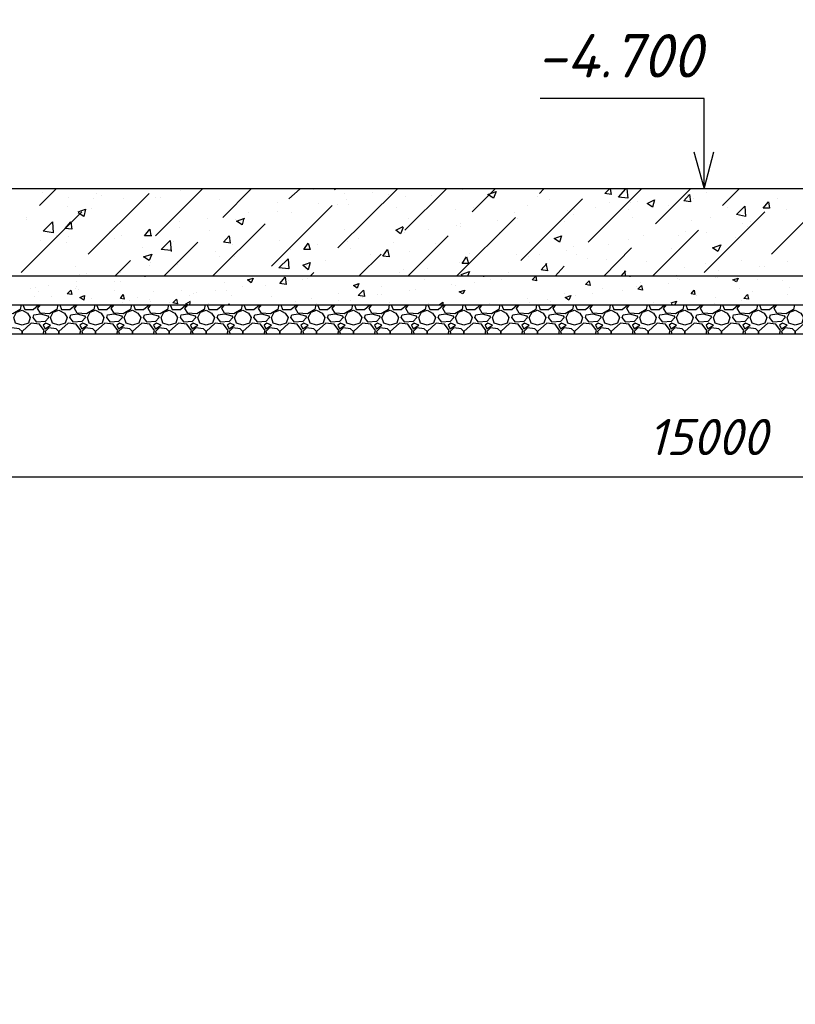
# Model space of a CAD drawing. Extents: x -119078 to 1619993, y 264752 to 340742.
# Tile 77 of 220: x 465117 to 470467, y 308421 to 315215. Entities that reach past the tile are written whole.
import ezdxf

# ---------------------------------------------------------------- set-up
doc = ezdxf.new("R2010")
doc.units = 0
doc.header["$MEASUREMENT"] = 0
doc.linetypes.add('CONTI', pattern=[0])
doc.layers.get('0').update_dxf_attribs({"color": 250, "linetype": 'CONTI'})
doc.layers.add('PDF _Геометрия', color=250, linetype='Continuous')
doc.layers.add('PDF _Текст', color=7, linetype='Continuous')
doc.styles.add('ICOCPEUR', font='isocpeui.ttf')
doc.styles.add('PDF ISOCPEUR Italic', font='isocpeui.ttf')

msp = doc.modelspace()

# ---------------------------------------------------------------- linework, layer by layer
at = {"layer": 'PDF _Геометрия', "color": 7, "lineweight": -3}
msp.add_line((478848.863, 314047.589), (460852.494, 314047.589), dxfattribs=at)
for points in [[(469837.978, 314053.939), (469837.978, 314301.595), (469837.978, 314669.905), (468707.649, 314669.905)], [(469901.48, 314301.595), (469837.978, 314053.939), (469768.127, 314301.595)]]:
    msp.add_lwpolyline(points, dxfattribs=at)
at = {"layer": 'PDF _Геометрия', "color": 8, "lineweight": -3, "true_color": 0x767676}
for points in [[(465253.159, 313933.286), (465367.462, 314047.589)], [(466053.28, 313723.73), (466377.138, 314047.589)], [(466224.734, 314034.888), (466224.734, 314034.888)], [(466516.842, 313850.734), (466713.697, 314047.589)], [(466974.054, 313977.737), (467050.256, 314047.589)], [(467145.508, 314041.239), (467145.508, 314041.239)], [(467285.212, 314047.589), (467291.562, 314041.239), (467291.562, 314047.589)], [(467310.613, 313641.178), (467723.373, 314047.589)], [(467774.175, 313761.831), (468059.932, 314047.589)], [(468167.885, 314041.239), (468167.885, 314041.239)], [(468237.737, 313888.835), (468396.491, 314047.589)], [(468701.299, 314015.838), (468733.05, 314047.589)], [(469037.858, 313679.279), (469406.167, 314047.589)], [(469190.262, 314047.589), (469196.612, 314009.488), (469152.161, 314015.838), (469183.911, 314047.589)], [(469304.565, 314047.589), (469310.915, 313984.087), (469247.413, 313990.437), (469298.214, 314047.589)], [(469501.42, 313806.282), (469742.726, 314047.589)], [(469964.982, 313933.286), (470079.285, 314047.589)], [(465272.209, 314022.188), (465272.209, 314022.188)], [(465456.364, 313990.437), (465456.364, 313990.437)], [(465589.718, 313596.727), (466008.829, 314015.838)], [(465627.819, 313977.737), (465627.819, 313977.737)], [(465646.869, 314015.838), (465646.869, 314015.838)], [(465678.62, 314003.138), (465678.62, 314003.138)], [(465831.024, 313977.737), (465831.024, 313977.737)], [(466053.28, 313990.437), (466053.28, 313990.437)], [(466085.031, 313990.437), (466085.031, 313990.437)], [(466491.441, 313971.387), (466491.441, 313971.387)], [(467355.064, 314015.838), (467355.064, 314015.838)], [(467367.764, 313971.387), (467367.764, 313971.387)], [(467551.919, 314022.188), (467551.919, 314022.188)], [(467659.872, 314009.488), (467659.872, 314009.488)], [(467780.525, 313996.787), (467780.525, 313996.787)], [(467958.33, 314003.138), (467958.33, 314003.138)], [(468364.74, 313990.437), (468364.74, 313990.437)], [(468574.296, 313552.276), (468999.757, 313977.737)], [(468688.599, 313996.787), (468688.599, 313996.787)], [(468771.151, 313971.387), (468771.151, 313971.387)], [(469380.767, 313958.686), (469380.767, 313958.686)], [(469723.676, 314009.488), (469723.676, 314009.488)], [(469761.777, 313977.737), (469761.777, 313977.737)], [(469857.029, 314022.188), (469857.029, 314022.188)], [(470301.541, 313596.727), (470720.652, 314015.838)], [(470345.992, 313977.737), (470345.992, 313977.737)], [(465443.664, 313926.936), (465443.664, 313926.936)], [(465519.866, 313888.835), (465570.667, 313907.885), (465557.967, 313857.084), (465519.866, 313882.484)], [(465608.768, 313914.235), (465608.768, 313914.235)], [(466853.401, 313514.175), (467272.512, 313933.286)], [(466897.852, 313952.336), (466897.852, 313952.336)], [(467177.259, 313945.986), (467177.259, 313945.986)], [(467310.613, 313939.636), (467310.613, 313939.636)], [(467386.815, 313939.636), (467386.815, 313939.636)], [(467717.023, 313920.585), (467717.023, 313920.585)], [(468123.434, 313901.535), (468123.434, 313901.535)], [(468244.087, 313920.585), (468244.087, 313920.585)], [(468618.747, 313933.286), (468618.747, 313933.286)], [(468898.154, 313895.185), (468898.154, 313895.185)], [(468942.605, 313901.535), (468942.605, 313901.535)], [(469088.659, 313920.585), (469088.659, 313920.585)], [(469183.911, 313952.336), (469183.911, 313952.336)], [(469317.265, 313901.535), (469317.265, 313901.535)], [(469329.965, 313952.336), (469329.965, 313952.336)], [(469590.322, 313933.286), (469590.322, 313933.286)], [(469996.733, 313920.585), (469996.733, 313920.585)], [(470403.143, 313901.535), (470403.143, 313901.535)], [(465126.156, 313469.724), (465545.267, 313888.835)], [(465164.257, 313850.734), (465164.257, 313850.734)], [(465164.257, 313838.033), (465164.257, 313838.033)], [(466408.889, 313844.383), (466408.889, 313844.383)], [(466605.744, 313838.033), (466605.744, 313838.033)], [(466662.896, 313844.383), (466650.195, 313799.932), (466612.094, 313825.333), (466669.246, 313844.383)], [(466694.647, 313882.484), (466694.647, 313882.484)], [(466891.502, 313888.835), (466891.502, 313888.835)], [(466993.104, 313882.484), (466993.104, 313882.484)], [(467799.575, 313844.383), (467799.575, 313844.383)], [(468129.784, 313444.323), (468536.195, 313850.734)], [(468415.541, 313831.683), (468415.541, 313831.683)], [(468529.844, 313882.484), (468529.844, 313882.484)], [(468548.895, 313844.383), (468548.895, 313844.383)], [(468872.753, 313825.333), (468872.753, 313825.333)], [(468936.255, 313869.784), (468936.255, 313869.784)], [(469342.666, 313850.734), (469342.666, 313850.734)], [(469749.076, 313831.683), (469749.076, 313831.683)], [(469837.978, 313469.724), (470257.089, 313888.835)], [(469882.43, 313850.734), (469882.43, 313850.734)], [(465735.772, 313755.481), (465735.772, 313755.481)], [(466027.879, 313723.73), (465977.078, 313723.73), (466015.179, 313768.181), (466021.529, 313723.73)], [(466218.384, 313818.983), (466218.384, 313818.983)], [(466218.384, 313780.882), (466218.384, 313780.882)], [(466427.94, 313761.831), (466427.94, 313761.831)], [(466446.99, 313444.323), (466808.95, 313806.282)], [(467355.064, 313768.181), (467355.064, 313768.181)], [(467761.474, 313780.882), (467742.424, 313736.431), (467710.673, 313761.831), (467761.474, 313787.232)], [(467939.279, 313768.181), (467939.279, 313768.181)], [(468129.784, 313793.582), (468129.784, 313793.582)], [(468155.185, 313806.282), (468155.185, 313806.282)], [(468155.185, 313787.232), (468155.185, 313787.232)], [(469482.369, 313444.323), (469799.878, 313761.831)], [(469710.975, 313755.481), (469710.975, 313755.481)], [(470104.685, 313806.282), (470104.685, 313806.282)], [(470136.436, 313787.232), (470136.436, 313787.232)], [(470155.487, 313818.983), (470155.487, 313818.983)], [(465259.509, 313691.979), (465259.509, 313691.979)], [(465367.462, 313723.73), (465367.462, 313723.73)], [(465450.014, 313717.38), (465450.014, 313717.38)], [(465773.873, 313704.68), (465773.873, 313704.68)], [(465818.324, 313723.73), (465818.324, 313723.73)], [(466161.233, 313622.128), (466091.381, 313628.478), (466154.882, 313691.979), (466161.233, 313615.777)], [(466573.993, 313672.929), (466523.192, 313679.279), (466561.293, 313723.73), (466567.643, 313672.929)], [(466910.552, 313691.979), (466910.552, 313691.979)], [(467456.666, 313704.68), (467456.666, 313704.68)], [(467767.825, 313742.781), (467767.825, 313742.781)], [(467793.225, 313444.323), (468072.632, 313723.73)], [(468428.242, 313749.131), (468428.242, 313749.131)], [(469317.265, 313698.33), (469317.265, 313698.33)], [(469418.868, 313723.73), (469418.868, 313723.73)], [(469660.174, 313723.73), (469660.174, 313723.73)], [(469850.679, 313749.131), (469850.679, 313749.131)], [(470053.884, 313711.03), (470053.884, 313711.03)], [(465437.314, 313679.279), (465437.314, 313679.279)], [(465964.378, 313641.178), (465964.378, 313641.178)], [(466110.431, 313444.323), (466345.387, 313679.279)], [(466180.283, 313685.629), (466180.283, 313685.629)], [(466586.694, 313666.579), (466586.694, 313666.579)], [(466980.404, 313641.178), (466980.404, 313641.178)], [(466986.754, 313628.478), (466986.754, 313628.478)], [(466993.104, 313653.878), (466993.104, 313653.878)], [(467170.909, 313666.579), (467170.909, 313666.579)], [(467380.464, 313685.629), (467380.464, 313685.629)], [(467399.515, 313634.828), (467399.515, 313634.828)], [(467691.623, 313679.279), (467691.623, 313679.279)], [(467983.73, 313672.929), (467983.73, 313672.929)], [(468891.804, 313622.128), (468891.804, 313622.128)], [(468936.255, 313647.528), (468936.255, 313647.528)], [(469145.81, 313444.323), (469336.315, 313641.178)], [(469177.561, 313660.229), (469177.561, 313660.229)], [(469609.373, 313634.828), (469609.373, 313634.828)], [(465773.873, 313444.323), (465881.825, 313552.276)], [(466466.041, 313615.777), (466466.041, 313615.777)], [(466497.791, 313577.676), (466497.791, 313577.676)], [(466599.394, 313584.027), (466599.394, 313584.027)], [(467228.06, 313552.276), (467228.06, 313552.276)], [(467456.666, 313444.323), (467609.07, 313596.727)], [(467539.219, 313596.727), (467539.219, 313596.727)], [(467805.926, 313615.777), (467805.926, 313615.777)], [(468218.686, 313603.077), (468218.686, 313603.077)], [(468542.545, 313596.727), (468542.545, 313596.727)], [(468625.097, 313584.027), (468625.097, 313584.027)], [(468701.299, 313596.727), (468701.299, 313596.727)], [(468955.305, 313596.727), (468955.305, 313596.727)], [(469031.507, 313564.976), (469031.507, 313564.976)], [(469164.861, 313558.626), (469164.861, 313558.626)], [(470098.335, 313552.276), (470098.335, 313552.276)], [(465500.815, 313514.175), (465500.815, 313514.175)], [(466015.179, 313520.525), (466015.179, 313520.525)], [(466021.529, 313539.575), (466021.529, 313539.575)], [(466205.684, 313545.926), (466205.684, 313545.926)], [(466205.684, 313526.875), (466205.684, 313526.875)], [(467094.707, 313520.525), (467094.707, 313520.525)], [(467761.474, 313488.774), (467761.474, 313488.774)], [(467926.579, 313495.124), (467926.579, 313495.124)], [(468148.834, 313539.575), (468148.834, 313539.575)], [(468218.686, 313533.225), (468218.686, 313533.225)], [(468745.75, 313533.225), (468758.45, 313482.424), (468713.999, 313488.774), (468752.1, 313533.225)], [(468720.349, 313482.424), (468720.349, 313482.424)], [(468809.252, 313444.323), (468872.753, 313514.175)], [(469266.464, 313444.323), (469298.214, 313482.424)], [(469298.214, 313444.323), (469291.864, 313482.424)], [(469437.918, 313545.926), (469437.918, 313545.926)], [(469704.625, 313501.474), (469704.625, 313501.474)], [(469844.329, 313533.225), (469844.329, 313533.225)], [(469939.581, 313482.424), (469939.581, 313482.424)], [(470218.988, 313514.175), (470218.988, 313514.175)], [(470250.739, 313514.175), (470250.739, 313514.175)], [(470415.844, 313545.926), (470415.844, 313545.926)], [(465532.566, 313457.023), (465532.566, 313457.023)], [(465577.017, 313463.373), (465577.017, 313463.373)], [(465811.974, 313469.724), (465811.974, 313469.724)], [(465831.024, 313444.323), (465831.024, 313444.323)], [(465977.078, 313444.323), (465983.428, 313444.323)], [(465983.428, 313444.323), (465983.428, 313444.323)], [(466027.879, 313444.323), (466027.879, 313444.323)], [(467069.306, 313418.922), (467069.306, 313418.922)], [(467101.057, 313431.623), (467101.057, 313431.623)], [(467120.108, 313444.323), (467145.508, 313469.724)], [(467736.074, 313469.724), (467736.074, 313469.724)], [(467907.528, 313425.272), (467907.528, 313425.272)], [(468174.235, 313444.323), (468161.535, 313457.023), (468218.686, 313476.074), (468205.986, 313444.323)], [(468313.939, 313444.323), (468320.289, 313444.323)], [(468320.289, 313444.323), (468320.289, 313444.323)], [(468364.74, 313425.272), (468364.74, 313425.272)], [(468440.942, 313425.272), (468440.942, 313425.272)], [(468491.743, 313469.724), (468491.743, 313469.724)], [(469323.615, 313444.323), (469329.965, 313444.323)], [(469329.965, 313444.323), (469329.965, 313444.323)], [(469647.474, 313450.673), (469647.474, 313450.673)], [(469653.824, 313431.623), (469653.824, 313431.623)], [(469666.524, 313444.323), (469666.524, 313444.323)], [(469666.524, 313425.272), (469666.524, 313425.272)], [(469914.18, 313437.973), (469914.18, 313437.973)], [(469933.231, 313437.973), (469933.231, 313437.973)], [(470206.288, 313425.272), (470206.288, 313425.272)], [(465189.657, 313361.771), (465189.657, 313361.771)], [(465227.758, 313368.121), (465227.758, 313368.121)], [(465316.661, 313380.821), (465316.661, 313380.821)], [(465500.815, 313361.771), (465500.815, 313361.771)], [(465507.166, 313406.222), (465507.166, 313406.222)], [(465507.166, 313374.471), (465507.166, 313374.471)], [(465519.866, 313355.421), (465519.866, 313355.421)], [(465767.522, 313406.222), (465767.522, 313406.222)], [(465767.522, 313349.07), (465767.522, 313349.07)], [(465811.974, 313406.222), (465811.974, 313406.222)], [(466231.084, 313349.07), (466231.084, 313349.07)], [(466466.041, 313349.07), (466466.041, 313349.07)], [(466529.542, 313399.872), (466529.542, 313399.872)], [(466656.546, 313374.471), (466656.546, 313374.471)], [(466808.95, 313380.821), (466808.95, 313380.821)], [(466974.054, 313412.572), (466974.054, 313412.572)], [(467609.07, 313374.471), (467609.07, 313374.471)], [(467844.027, 313355.421), (467844.027, 313355.421)], [(468098.033, 313387.171), (468098.033, 313387.171)], [(468123.434, 313380.821), (468123.434, 313380.821)], [(468250.437, 313399.872), (468250.437, 313399.872)], [(469139.46, 313361.771), (469139.46, 313361.771)], [(469272.814, 313349.07), (469272.814, 313349.07)], [(469368.066, 313374.471), (469368.066, 313374.471)], [(469399.817, 313399.872), (469399.817, 313399.872)], [(469399.817, 313368.121), (469399.817, 313368.121)], [(469590.322, 313393.522), (469590.322, 313393.522)], [(470079.285, 313361.771), (470079.285, 313361.771)], [(470377.743, 313412.572), (470377.743, 313412.572)], [(470428.544, 313368.121), (470428.544, 313368.121)], [(465221.408, 313304.619), (465221.408, 313304.619)], [(465246.809, 313336.37), (465246.809, 313336.37)], [(465335.711, 313304.619), (465335.711, 313304.619)], [(465608.768, 313291.919), (465608.768, 313291.919)], [(465875.475, 313279.219), (465875.475, 313279.219)], [(465932.627, 313298.269), (465932.627, 313298.269)], [(466015.179, 313285.569), (466015.179, 313285.569)], [(466040.58, 313336.37), (466040.58, 313336.37)], [(466288.236, 313310.969), (466288.236, 313310.969)], [(466313.637, 313323.67), (466313.637, 313323.67)], [(466339.037, 313330.02), (466339.037, 313330.02)], [(466542.243, 313342.72), (466542.243, 313342.72)], [(466580.344, 313310.969), (466580.344, 313310.969)], [(466853.401, 313304.619), (466853.401, 313304.619)], [(467126.458, 313291.919), (467126.458, 313291.919)], [(467316.963, 313323.67), (467316.963, 313323.67)], [(467316.963, 313279.219), (467316.963, 313279.219)], [(467399.515, 313279.219), (467399.515, 313279.219)], [(467482.067, 313298.269), (467482.067, 313298.269)], [(467583.67, 313317.32), (467583.67, 313317.32)], [(467609.07, 313317.32), (467609.07, 313317.32)], [(467805.926, 313342.72), (467805.926, 313342.72)], [(468618.747, 313291.919), (468618.747, 313291.919)], [(468758.45, 313285.569), (468758.45, 313285.569)], [(468872.753, 313323.67), (468872.753, 313323.67)], [(468948.955, 313310.969), (468948.955, 313310.969)], [(469069.608, 313323.67), (469069.608, 313323.67)], [(469787.177, 313310.969), (469787.177, 313310.969)], [(469914.18, 313298.269), (469914.18, 313298.269)], [(470098.335, 313279.219), (470098.335, 313279.219)], [(470174.537, 313336.37), (470174.537, 313336.37)], [(470415.844, 313317.32), (470415.844, 313317.32)], [(465126.156, 313247.468), (465119.806, 313215.717), (465069.004, 313183.966), (465005.503, 313190.316), (464986.452, 313222.067), (465005.503, 313247.468)], [(465138.856, 313247.468), (465151.556, 313215.717), (465208.708, 313215.717), (465246.809, 313247.468)], [(465380.162, 313247.468), (465373.812, 313215.717), (465323.011, 313183.966), (465259.509, 313190.316), (465240.459, 313222.067), (465259.509, 313247.468)], [(465392.863, 313247.468), (465405.563, 313215.717), (465462.714, 313215.717), (465500.815, 313247.468)], [(465634.169, 313247.468), (465627.819, 313215.717), (465577.017, 313183.966), (465513.516, 313190.316), (465494.465, 313222.067), (465513.516, 313247.468)], [(465646.869, 313247.468), (465659.57, 313215.717), (465716.721, 313215.717), (465754.822, 313247.468)], [(465888.176, 313247.468), (465881.825, 313215.717), (465831.024, 313183.966), (465767.522, 313190.316), (465748.472, 313222.067), (465767.522, 313247.468)], [(465824.674, 313260.168), (465824.674, 313260.168)], [(465900.876, 313247.468), (465913.576, 313215.717), (465970.728, 313215.717), (466008.829, 313247.468)], [(466142.182, 313247.468), (466135.832, 313215.717), (466085.031, 313183.966), (466021.529, 313190.316), (466002.479, 313222.067), (466021.529, 313247.468)], [(466021.529, 313272.868), (466021.529, 313272.868)], [(466148.532, 313266.518), (466148.532, 313266.518)], [(466154.882, 313247.468), (466167.583, 313215.717), (466224.734, 313215.717), (466262.835, 313247.468)], [(466396.189, 313247.468), (466389.839, 313215.717), (466339.037, 313183.966), (466275.536, 313190.316), (466256.485, 313222.067), (466275.536, 313247.468), (466262.835, 313253.818), (466294.586, 313272.868)], [(466288.236, 313247.468), (466294.586, 313266.518)], [(466408.889, 313247.468), (466421.589, 313215.717), (466478.741, 313215.717), (466516.842, 313247.468)], [(466421.589, 313253.818), (466421.589, 313253.818)], [(466650.195, 313247.468), (466643.845, 313215.717), (466593.044, 313183.966), (466529.542, 313190.316), (466510.492, 313222.067), (466529.542, 313247.468)], [(466554.943, 313247.468), (466561.293, 313253.818), (466561.293, 313247.468)], [(466662.896, 313247.468), (466675.596, 313215.717), (466732.748, 313215.717), (466770.849, 313247.468)], [(466904.202, 313247.468), (466897.852, 313215.717), (466847.051, 313183.966), (466783.549, 313190.316), (466764.498, 313222.067), (466783.549, 313247.468)], [(466916.902, 313247.468), (466929.603, 313215.717), (466986.754, 313215.717), (467024.855, 313247.468)], [(467018.505, 313272.868), (467018.505, 313272.868)], [(467158.209, 313247.468), (467151.858, 313215.717), (467101.057, 313183.966), (467037.556, 313190.316), (467018.505, 313222.067), (467037.556, 313247.468)], [(467062.956, 313247.468), (467062.956, 313247.468)], [(467164.559, 313253.818), (467164.559, 313253.818)], [(467170.909, 313247.468), (467183.609, 313215.717), (467240.761, 313215.717), (467278.862, 313247.468)], [(467412.215, 313247.468), (467405.865, 313215.717), (467355.064, 313183.966), (467291.562, 313190.316), (467272.512, 313222.067), (467291.562, 313247.468)], [(467424.916, 313247.468), (467437.616, 313215.717), (467494.767, 313215.717), (467532.868, 313247.468)], [(467666.222, 313247.468), (467659.872, 313215.717), (467609.07, 313183.966), (467545.569, 313190.316), (467526.518, 313222.067), (467545.569, 313247.468)], [(467666.222, 313266.518), (467666.222, 313266.518)], [(467678.922, 313247.468), (467691.623, 313215.717), (467748.774, 313215.717), (467786.875, 313247.468)], [(467920.229, 313247.468), (467913.878, 313215.717), (467863.077, 313183.966), (467799.575, 313190.316), (467780.525, 313222.067), (467799.575, 313247.468)], [(467932.929, 313247.468), (467945.629, 313215.717), (468002.781, 313215.717), (468040.882, 313247.468)], [(467939.279, 313253.818), (467939.279, 313253.818)], [(468009.131, 313247.468), (468034.531, 313266.518), (468034.531, 313247.468)], [(468174.235, 313247.468), (468167.885, 313215.717), (468117.084, 313183.966), (468053.582, 313190.316), (468034.531, 313222.067), (468053.582, 313247.468)], [(468186.935, 313247.468), (468199.636, 313215.717), (468256.787, 313215.717), (468294.888, 313247.468)], [(468428.242, 313247.468), (468421.892, 313215.717), (468371.09, 313183.966), (468307.589, 313190.316), (468288.538, 313222.067), (468307.589, 313247.468)], [(468358.39, 313253.818), (468358.39, 313253.818)], [(468440.942, 313247.468), (468453.642, 313215.717), (468510.794, 313215.717), (468548.895, 313247.468)], [(468682.248, 313247.468), (468675.898, 313215.717), (468625.097, 313183.966), (468561.595, 313190.316), (468542.545, 313222.067), (468561.595, 313247.468)], [(468631.447, 313266.518), (468631.447, 313266.518)], [(468694.949, 313247.468), (468707.649, 313215.717), (468764.801, 313215.717), (468802.902, 313247.468)], [(468777.501, 313272.868), (468777.501, 313272.868)], [(468936.255, 313247.468), (468929.905, 313215.717), (468879.104, 313183.966), (468815.602, 313190.316), (468796.551, 313222.067), (468815.602, 313247.468)], [(468948.955, 313247.468), (468961.656, 313215.717), (469018.807, 313215.717), (469056.908, 313247.468)], [(469190.262, 313247.468), (469183.911, 313215.717), (469133.11, 313183.966), (469069.608, 313190.316), (469050.558, 313222.067), (469069.608, 313247.468)], [(469202.962, 313247.468), (469215.662, 313215.717), (469272.814, 313215.717), (469310.915, 313247.468)], [(469444.268, 313247.468), (469437.918, 313215.717), (469387.117, 313183.966), (469323.615, 313190.316), (469304.565, 313222.067), (469323.615, 313247.468)], [(469456.969, 313247.468), (469469.669, 313215.717), (469526.82, 313215.717), (469564.921, 313247.468)], [(469488.719, 313260.168), (469488.719, 313260.168)], [(469698.275, 313247.468), (469691.925, 313215.717), (469641.123, 313183.966), (469577.622, 313190.316), (469558.571, 313222.067), (469577.622, 313247.468)], [(469609.373, 313260.168), (469647.474, 313272.868), (469634.773, 313247.468)], [(469609.373, 313253.818), (469622.073, 313247.468)], [(469647.474, 313260.168), (469647.474, 313260.168)], [(469710.975, 313247.468), (469723.676, 313215.717), (469780.827, 313215.717), (469818.928, 313247.468)], [(469952.281, 313247.468), (469945.931, 313215.717), (469895.13, 313183.966), (469831.628, 313190.316), (469812.578, 313222.067), (469831.628, 313247.468)], [(469907.83, 313253.818), (469907.83, 313253.818)], [(469964.982, 313247.468), (469977.682, 313215.717), (470034.834, 313215.717), (470072.935, 313247.468)], [(470206.288, 313247.468), (470199.938, 313215.717), (470149.137, 313183.966), (470085.635, 313190.316), (470066.584, 313222.067), (470085.635, 313247.468)], [(470218.988, 313247.468), (470231.689, 313215.717), (470288.84, 313215.717), (470326.941, 313247.468)], [(470460.295, 313247.468), (470453.945, 313215.717), (470403.143, 313183.966), (470339.642, 313190.316), (470320.591, 313222.067), (470339.642, 313247.468)], [(465278.56, 313044.262), (465284.91, 313069.663), (465253.159, 313114.114), (465196.008, 313120.464), (465132.506, 313063.313), (465132.506, 313044.262), (465132.506, 313063.313), (465113.455, 313082.363), (465062.654, 313088.714), (465037.253, 313063.313), (465043.604, 313044.262)], [(465532.566, 313044.262), (465538.916, 313069.663), (465507.166, 313114.114), (465450.014, 313120.464), (465386.512, 313063.313), (465386.512, 313044.262), (465386.512, 313063.313), (465367.462, 313082.363), (465316.661, 313088.714), (465291.26, 313063.313), (465297.61, 313044.262)], [(465786.573, 313044.262), (465792.923, 313069.663), (465761.172, 313114.114), (465704.021, 313120.464), (465640.519, 313063.313), (465640.519, 313044.262), (465640.519, 313063.313), (465621.469, 313082.363), (465570.667, 313088.714), (465545.267, 313063.313), (465551.617, 313044.262)], [(466040.58, 313044.262), (466046.93, 313069.663), (466015.179, 313114.114), (465958.027, 313120.464), (465894.526, 313063.313), (465894.526, 313044.262), (465894.526, 313063.313), (465875.475, 313082.363), (465824.674, 313088.714), (465799.273, 313063.313), (465805.623, 313044.262)], [(466294.586, 313044.262), (466300.936, 313069.663), (466269.185, 313114.114), (466212.034, 313120.464), (466148.532, 313063.313), (466148.532, 313044.262), (466148.532, 313063.313), (466129.482, 313082.363), (466078.681, 313088.714), (466053.28, 313063.313), (466059.63, 313044.262)], [(466548.593, 313044.262), (466554.943, 313069.663), (466523.192, 313114.114), (466466.041, 313120.464), (466402.539, 313063.313), (466402.539, 313044.262), (466402.539, 313063.313), (466383.488, 313082.363), (466332.687, 313088.714), (466307.286, 313063.313), (466313.637, 313044.262)], [(466802.599, 313044.262), (466808.95, 313069.663), (466777.199, 313114.114), (466720.047, 313120.464), (466656.546, 313063.313), (466656.546, 313044.262), (466656.546, 313063.313), (466637.495, 313082.363), (466586.694, 313088.714), (466561.293, 313063.313), (466567.643, 313044.262)], [(467056.606, 313044.262), (467062.956, 313069.663), (467031.205, 313114.114), (466974.054, 313120.464), (466910.552, 313063.313), (466910.552, 313044.262), (466910.552, 313063.313), (466891.502, 313082.363), (466840.7, 313088.714), (466815.3, 313063.313), (466821.65, 313044.262)], [(467310.613, 313044.262), (467316.963, 313069.663), (467285.212, 313114.114), (467228.06, 313120.464), (467164.559, 313063.313), (467164.559, 313044.262), (467164.559, 313063.313), (467145.508, 313082.363), (467094.707, 313088.714), (467069.306, 313063.313), (467075.656, 313044.262)], [(467564.619, 313044.262), (467570.969, 313069.663), (467539.219, 313114.114), (467482.067, 313120.464), (467418.565, 313063.313), (467418.565, 313044.262), (467418.565, 313063.313), (467399.515, 313082.363), (467348.714, 313088.714), (467323.313, 313063.313), (467329.663, 313044.262)], [(467818.626, 313044.262), (467824.976, 313069.663), (467793.225, 313114.114), (467736.074, 313120.464), (467672.572, 313063.313), (467672.572, 313044.262), (467672.572, 313063.313), (467653.522, 313082.363), (467602.72, 313088.714), (467577.32, 313063.313), (467583.67, 313044.262)], [(468072.632, 313044.262), (468078.983, 313069.663), (468047.232, 313114.114), (467990.08, 313120.464), (467926.579, 313063.313), (467926.579, 313044.262), (467926.579, 313063.313), (467907.528, 313082.363), (467856.727, 313088.714), (467831.326, 313063.313), (467837.676, 313044.262)], [(468326.639, 313044.262), (468332.989, 313069.663), (468301.238, 313114.114), (468244.087, 313120.464), (468180.585, 313063.313), (468180.585, 313044.262), (468180.585, 313063.313), (468161.535, 313082.363), (468110.733, 313088.714), (468085.333, 313063.313), (468091.683, 313044.262)], [(468580.646, 313044.262), (468586.996, 313069.663), (468555.245, 313114.114), (468498.094, 313120.464), (468434.592, 313063.313), (468434.592, 313044.262), (468434.592, 313063.313), (468415.541, 313082.363), (468364.74, 313088.714), (468339.339, 313063.313), (468345.69, 313044.262)], [(468834.652, 313044.262), (468841.003, 313069.663), (468809.252, 313114.114), (468752.1, 313120.464), (468688.599, 313063.313), (468688.599, 313044.262), (468688.599, 313063.313), (468669.548, 313082.363), (468618.747, 313088.714), (468593.346, 313063.313), (468599.696, 313044.262)], [(469088.659, 313044.262), (469095.009, 313069.663), (469063.258, 313114.114), (469006.107, 313120.464), (468942.605, 313063.313), (468942.605, 313044.262), (468942.605, 313063.313), (468923.555, 313082.363), (468872.753, 313088.714), (468847.353, 313063.313), (468853.703, 313044.262)], [(469342.666, 313044.262), (469349.016, 313069.663), (469317.265, 313114.114), (469260.113, 313120.464), (469196.612, 313063.313), (469196.612, 313044.262), (469196.612, 313063.313), (469177.561, 313082.363), (469126.76, 313088.714), (469101.359, 313063.313), (469107.709, 313044.262)], [(469596.672, 313044.262), (469603.022, 313069.663), (469571.272, 313114.114), (469514.12, 313120.464), (469450.618, 313063.313), (469450.618, 313044.262), (469450.618, 313063.313), (469431.568, 313082.363), (469380.767, 313088.714), (469355.366, 313063.313), (469361.716, 313044.262)], [(469850.679, 313044.262), (469857.029, 313069.663), (469825.278, 313114.114), (469768.127, 313120.464), (469704.625, 313063.313), (469704.625, 313044.262), (469704.625, 313063.313), (469685.575, 313082.363), (469634.773, 313088.714), (469609.373, 313063.313), (469615.723, 313044.262)], [(470104.685, 313044.262), (470111.036, 313069.663), (470079.285, 313114.114), (470022.133, 313120.464), (469958.632, 313063.313), (469958.632, 313044.262), (469958.632, 313063.313), (469939.581, 313082.363), (469888.78, 313088.714), (469863.379, 313063.313), (469869.729, 313044.262)], [(470358.692, 313044.262), (470365.042, 313069.663), (470333.291, 313114.114), (470276.14, 313120.464), (470212.638, 313063.313), (470212.638, 313044.262), (470212.638, 313063.313), (470193.588, 313082.363), (470142.786, 313088.714), (470117.386, 313063.313), (470123.736, 313044.262)], [(470612.699, 313044.262), (470619.049, 313069.663), (470587.298, 313114.114), (470530.147, 313120.464), (470466.645, 313063.313), (470466.645, 313044.262), (470466.645, 313063.313), (470447.594, 313082.363), (470396.793, 313088.714), (470371.392, 313063.313), (470377.743, 313044.262)]]:
    msp.add_lwpolyline(points, dxfattribs=at)
for points in [[(468402.841, 314028.538), (468383.791, 313984.087), (468345.69, 314009.488)], [(469495.07, 313971.387), (469482.369, 313920.585), (469444.268, 313945.986)], [(469736.376, 314009.488), (469742.726, 313958.686), (469698.275, 313965.037)], [(470282.49, 313958.686), (470288.84, 313914.235), (470244.389, 313914.235)], [(470123.736, 313857.084), (470060.234, 313869.784), (470117.386, 313926.936)], [(465348.411, 313742.781), (465278.56, 313755.481), (465342.061, 313818.983)], [(465469.065, 313818.983), (465475.415, 313768.181), (465430.964, 313774.532)], [(468853.703, 313723.73), (468841.003, 313679.279), (468802.902, 313704.68)], [(467107.407, 313672.929), (467120.108, 313628.478), (467075.656, 313628.478)], [(467653.522, 313628.478), (467666.222, 313577.676), (467621.771, 313584.027)], [(469952.281, 313660.229), (469933.231, 313615.777), (469895.13, 313641.178)], [(466027.879, 313596.727), (466008.829, 313552.276), (465970.728, 313577.676)], [(466974.054, 313495.124), (466904.202, 313501.474), (466967.704, 313564.976)], [(468199.636, 313577.676), (468212.336, 313533.225), (468167.885, 313533.225)], [(467120.108, 313539.575), (467107.407, 313488.774), (467069.306, 313520.525)], [(466726.397, 313431.623), (466713.697, 313399.872), (466688.296, 313418.922)], [(466955.003, 313387.171), (466910.552, 313393.522), (466948.653, 313437.973)], [(468675.898, 313444.323), (468682.248, 313412.572), (468650.498, 313418.922)], [(470072.935, 313431.623), (470060.234, 313406.222), (470034.834, 313418.922)], [(465469.065, 313349.07), (465475.415, 313317.32), (465443.664, 313323.67)], [(467456.666, 313393.522), (467443.966, 313361.771), (467418.565, 313380.821)], [(467494.767, 313304.619), (467450.316, 313310.969), (467488.417, 313349.07)], [(468186.935, 313349.07), (468174.235, 313323.67), (468148.834, 313336.37)], [(469044.208, 313412.572), (469050.558, 313380.821), (469018.807, 313387.171)], [(469406.167, 313380.821), (469412.517, 313349.07), (469380.767, 313355.421)], [(469768.127, 313349.07), (469774.477, 313317.32), (469749.076, 313323.67)], [(465564.317, 313310.969), (465557.967, 313279.219), (465532.566, 313298.269)], [(465831.024, 313317.32), (465837.374, 313285.569), (465811.974, 313291.919)], [(466199.334, 313285.569), (466205.684, 313253.818), (466173.933, 313260.168)], [(468917.204, 313310.969), (468904.504, 313279.219), (468879.104, 313298.269)], [(470136.436, 313317.32), (470142.786, 313285.569), (470111.036, 313291.919)], [(465088.055, 313120.464), (465075.354, 313158.565), (465094.405, 313196.666), (465132.506, 313209.367), (465170.607, 313190.316), (465189.657, 313158.565), (465176.957, 313120.464), (465132.506, 313107.764)], [(465215.058, 313177.616), (465259.509, 313183.966), (465310.31, 313171.266), (465316.661, 313158.565), (465291.26, 313133.165), (465234.108, 313126.815), (465208.708, 313158.565)], [(465342.061, 313120.464), (465329.361, 313158.565), (465348.411, 313196.666), (465386.512, 313209.367), (465424.613, 313190.316), (465443.664, 313158.565), (465430.964, 313120.464), (465386.512, 313107.764)], [(465469.065, 313177.616), (465513.516, 313183.966), (465564.317, 313171.266), (465570.667, 313158.565), (465545.267, 313133.165), (465488.115, 313126.815), (465462.714, 313158.565)], [(465596.068, 313120.464), (465583.368, 313158.565), (465602.418, 313196.666), (465640.519, 313209.367), (465678.62, 313190.316), (465697.671, 313158.565), (465684.97, 313120.464), (465640.519, 313107.764)], [(465723.071, 313177.616), (465767.522, 313183.966), (465818.324, 313171.266), (465824.674, 313158.565), (465799.273, 313133.165), (465742.122, 313126.815), (465716.721, 313158.565)], [(465850.075, 313120.464), (465837.374, 313158.565), (465856.425, 313196.666), (465894.526, 313209.367), (465932.627, 313190.316), (465951.677, 313158.565), (465938.977, 313120.464), (465894.526, 313107.764)], [(465977.078, 313177.616), (466021.529, 313183.966), (466072.33, 313171.266), (466078.681, 313158.565), (466053.28, 313133.165), (465996.128, 313126.815), (465970.728, 313158.565)], [(466104.081, 313120.464), (466091.381, 313158.565), (466110.431, 313196.666), (466148.532, 313209.367), (466186.633, 313190.316), (466205.684, 313158.565), (466192.983, 313120.464), (466148.532, 313107.764)], [(466231.084, 313177.616), (466275.536, 313183.966), (466326.337, 313171.266), (466332.687, 313158.565), (466307.286, 313133.165), (466250.135, 313126.815), (466224.734, 313158.565)], [(466358.088, 313120.464), (466345.387, 313158.565), (466364.438, 313196.666), (466402.539, 313209.367), (466440.64, 313190.316), (466459.69, 313158.565), (466446.99, 313120.464), (466402.539, 313107.764)], [(466485.091, 313177.616), (466529.542, 313183.966), (466580.344, 313171.266), (466586.694, 313158.565), (466561.293, 313133.165), (466504.142, 313126.815), (466478.741, 313158.565)], [(466612.094, 313120.464), (466599.394, 313158.565), (466618.445, 313196.666), (466656.546, 313209.367), (466694.647, 313190.316), (466713.697, 313158.565), (466700.997, 313120.464), (466656.546, 313107.764)], [(466739.098, 313177.616), (466783.549, 313183.966), (466834.35, 313171.266), (466840.7, 313158.565), (466815.3, 313133.165), (466758.148, 313126.815), (466732.748, 313158.565)], [(466866.101, 313120.464), (466853.401, 313158.565), (466872.451, 313196.666), (466910.552, 313209.367), (466948.653, 313190.316), (466967.704, 313158.565), (466955.003, 313120.464), (466910.552, 313107.764)], [(466993.104, 313177.616), (467037.556, 313183.966), (467088.357, 313171.266), (467094.707, 313158.565), (467069.306, 313133.165), (467012.155, 313126.815), (466986.754, 313158.565)], [(467120.108, 313120.464), (467107.407, 313158.565), (467126.458, 313196.666), (467164.559, 313209.367), (467202.66, 313190.316), (467221.71, 313158.565), (467209.01, 313120.464), (467164.559, 313107.764)], [(467247.111, 313177.616), (467291.562, 313183.966), (467342.363, 313171.266), (467348.714, 313158.565), (467323.313, 313133.165), (467266.161, 313126.815), (467240.761, 313158.565)], [(467374.114, 313120.464), (467361.414, 313158.565), (467380.464, 313196.666), (467418.565, 313209.367), (467456.666, 313190.316), (467475.717, 313158.565), (467463.017, 313120.464), (467418.565, 313107.764)], [(467501.118, 313177.616), (467545.569, 313183.966), (467596.37, 313171.266), (467602.72, 313158.565), (467577.32, 313133.165), (467520.168, 313126.815), (467494.767, 313158.565)], [(467628.121, 313120.464), (467615.421, 313158.565), (467634.471, 313196.666), (467672.572, 313209.367), (467710.673, 313190.316), (467729.724, 313158.565), (467717.023, 313120.464), (467672.572, 313107.764)], [(467755.124, 313177.616), (467799.575, 313183.966), (467850.377, 313171.266), (467856.727, 313158.565), (467831.326, 313133.165), (467774.175, 313126.815), (467748.774, 313158.565)], [(467882.128, 313120.464), (467869.427, 313158.565), (467888.478, 313196.666), (467926.579, 313209.367), (467964.68, 313190.316), (467983.73, 313158.565), (467971.03, 313120.464), (467926.579, 313107.764)], [(468009.131, 313177.616), (468053.582, 313183.966), (468104.383, 313171.266), (468110.733, 313158.565), (468085.333, 313133.165), (468028.181, 313126.815), (468002.781, 313158.565)], [(468136.134, 313120.464), (468123.434, 313158.565), (468142.484, 313196.666), (468180.585, 313209.367), (468218.686, 313190.316), (468237.737, 313158.565), (468225.036, 313120.464), (468180.585, 313107.764)], [(468263.137, 313177.616), (468307.589, 313183.966), (468358.39, 313171.266), (468364.74, 313158.565), (468339.339, 313133.165), (468282.188, 313126.815), (468256.787, 313158.565)], [(468390.141, 313120.464), (468377.44, 313158.565), (468396.491, 313196.666), (468434.592, 313209.367), (468472.693, 313190.316), (468491.743, 313158.565), (468479.043, 313120.464), (468434.592, 313107.764)], [(468517.144, 313177.616), (468561.595, 313183.966), (468612.397, 313171.266), (468618.747, 313158.565), (468593.346, 313133.165), (468536.195, 313126.815), (468510.794, 313158.565)], [(468644.147, 313120.464), (468631.447, 313158.565), (468650.498, 313196.666), (468688.599, 313209.367), (468726.7, 313190.316), (468745.75, 313158.565), (468733.05, 313120.464), (468688.599, 313107.764)], [(468771.151, 313177.616), (468815.602, 313183.966), (468866.403, 313171.266), (468872.753, 313158.565), (468847.353, 313133.165), (468790.201, 313126.815), (468764.801, 313158.565)], [(468898.154, 313120.464), (468885.454, 313158.565), (468904.504, 313196.666), (468942.605, 313209.367), (468980.706, 313190.316), (468999.757, 313158.565), (468987.056, 313120.464), (468942.605, 313107.764)], [(469025.157, 313177.616), (469069.608, 313183.966), (469120.41, 313171.266), (469126.76, 313158.565), (469101.359, 313133.165), (469044.208, 313126.815), (469018.807, 313158.565)], [(469152.161, 313120.464), (469139.46, 313158.565), (469158.511, 313196.666), (469196.612, 313209.367), (469234.713, 313190.316), (469253.763, 313158.565), (469241.063, 313120.464), (469196.612, 313107.764)], [(469279.164, 313177.616), (469323.615, 313183.966), (469374.416, 313171.266), (469380.767, 313158.565), (469355.366, 313133.165), (469298.214, 313126.815), (469272.814, 313158.565)], [(469406.167, 313120.464), (469393.467, 313158.565), (469412.517, 313196.666), (469450.618, 313209.367), (469488.719, 313190.316), (469507.77, 313158.565), (469495.07, 313120.464), (469450.618, 313107.764)], [(469533.171, 313177.616), (469577.622, 313183.966), (469628.423, 313171.266), (469634.773, 313158.565), (469609.373, 313133.165), (469552.221, 313126.815), (469526.82, 313158.565)], [(469660.174, 313120.464), (469647.474, 313158.565), (469666.524, 313196.666), (469704.625, 313209.367), (469742.726, 313190.316), (469761.777, 313158.565), (469749.076, 313120.464), (469704.625, 313107.764)], [(469787.177, 313177.616), (469831.628, 313183.966), (469882.43, 313171.266), (469888.78, 313158.565), (469863.379, 313133.165), (469806.228, 313126.815), (469780.827, 313158.565)], [(469914.18, 313120.464), (469901.48, 313158.565), (469920.531, 313196.666), (469958.632, 313209.367), (469996.733, 313190.316), (470015.783, 313158.565), (470003.083, 313120.464), (469958.632, 313107.764)], [(470041.184, 313177.616), (470085.635, 313183.966), (470136.436, 313171.266), (470142.786, 313158.565), (470117.386, 313133.165), (470060.234, 313126.815), (470034.834, 313158.565)], [(470168.187, 313120.464), (470155.487, 313158.565), (470174.537, 313196.666), (470212.638, 313209.367), (470250.739, 313190.316), (470269.79, 313158.565), (470257.089, 313120.464), (470212.638, 313107.764)], [(470295.19, 313177.616), (470339.642, 313183.966), (470390.443, 313171.266), (470396.793, 313158.565), (470371.392, 313133.165), (470314.241, 313126.815), (470288.84, 313158.565)], [(470422.194, 313120.464), (470409.493, 313158.565), (470428.544, 313196.666), (470466.645, 313209.367), (470504.746, 313190.316), (470523.796, 313158.565), (470511.096, 313120.464), (470466.645, 313107.764)], [(465297.61, 313120.464), (465278.56, 313107.764), (465291.26, 313082.363), (465329.361, 313107.764)], [(465551.617, 313120.464), (465532.566, 313107.764), (465545.267, 313082.363), (465583.368, 313107.764)], [(465805.623, 313120.464), (465786.573, 313107.764), (465799.273, 313082.363), (465837.374, 313107.764)], [(466059.63, 313120.464), (466040.58, 313107.764), (466053.28, 313082.363), (466091.381, 313107.764)], [(466313.637, 313120.464), (466294.586, 313107.764), (466307.286, 313082.363), (466345.387, 313107.764)], [(466567.643, 313120.464), (466548.593, 313107.764), (466561.293, 313082.363), (466599.394, 313107.764)], [(466821.65, 313120.464), (466802.599, 313107.764), (466815.3, 313082.363), (466853.401, 313107.764)], [(467075.656, 313120.464), (467056.606, 313107.764), (467069.306, 313082.363), (467107.407, 313107.764)], [(467329.663, 313120.464), (467310.613, 313107.764), (467323.313, 313082.363), (467361.414, 313107.764)], [(467583.67, 313120.464), (467564.619, 313107.764), (467577.32, 313082.363), (467615.421, 313107.764)], [(467837.676, 313120.464), (467818.626, 313107.764), (467831.326, 313082.363), (467869.427, 313107.764)], [(468091.683, 313120.464), (468072.632, 313107.764), (468085.333, 313082.363), (468123.434, 313107.764)], [(468345.69, 313120.464), (468326.639, 313107.764), (468339.339, 313082.363), (468377.44, 313107.764)], [(468599.696, 313120.464), (468580.646, 313107.764), (468593.346, 313082.363), (468631.447, 313107.764)], [(468853.703, 313120.464), (468834.652, 313107.764), (468847.353, 313082.363), (468885.454, 313107.764)], [(469107.709, 313120.464), (469088.659, 313107.764), (469101.359, 313082.363), (469139.46, 313107.764)], [(469361.716, 313120.464), (469342.666, 313107.764), (469355.366, 313082.363), (469393.467, 313107.764)], [(469615.723, 313120.464), (469596.672, 313107.764), (469609.373, 313082.363), (469647.474, 313107.764)], [(469869.729, 313120.464), (469850.679, 313107.764), (469863.379, 313082.363), (469901.48, 313107.764)], [(470123.736, 313120.464), (470104.685, 313107.764), (470117.386, 313082.363), (470155.487, 313107.764)], [(470377.743, 313120.464), (470358.692, 313107.764), (470371.392, 313082.363), (470409.493, 313107.764)]]:
    msp.add_lwpolyline(points, close=True, dxfattribs=at)
at = {"layer": 'PDF _Геометрия', "color": 7, "lineweight": -3}
for points in [[(459849.168, 313247.468), (479852.19, 313247.468), (479852.19, 313444.323), (459849.168, 313444.323)], [(459652.313, 313247.468), (480049.045, 313247.468), (480049.045, 313044.262), (459652.313, 313044.262)]]:
    msp.add_lwpolyline(points, close=True, dxfattribs=at)
at = {"layer": 'PDF _Геометрия', "color": 251, "lineweight": -3, "true_color": 0x535353}
msp.add_lwpolyline([(460750.892, 312059.987), (478950.466, 312059.987)], dxfattribs=at)

# ---------------------------------------------------------------- texts
at = {"linetype": 'Continuous', "lineweight": 25, "ltscale": 15, "insert": (12863.76, 311222.017), "char_height": 250, "width": 17877.44941, "attachment_point": 1, "style": 'ICOCPEUR'}
msp.add_mtext('\\pi4862.31;{\\H1.16667x;\\LАнтисейсмические мероприятия\\P\\pi0;\\H0.71428x;\\l       Для обеспечения сейсмостойкости несущих конструкций и фундаментов соблюдены все условия КМК 2.01.03-19 «Строительство в сейсмических районах».\\P\\pi5355.138;\\H1.4x;\\LАнтикоррозионная защита\\l\\P\\pi0;\\H0.71428x;       Защита конструкций от коррозии должна производиться в соответствии КМК 2.03.11-96 "Защита строительных конструкций от коррозии" ГОСТ 9.402-2004 «Покрытия лакокрасочные. Подготовка (металлических поверхностей перед окрашиванием». Антикоррозионное покрытие должно обеспечивать защиту конструкций. \\P       \\A1;Все несущие металлоконструкции грунтовать и\\A0; окрасить эмалью ПФ-115 (ГОСТ6465-76) за 2 раза по грунтовке ГФ-021 (ГОСТ 25129-82)\\A1;.\\P      Для железобетонных конструкций использовать бетон \\A0;на портландцементе по ГОСТ 10178-85*,\\A1; водонепроницаемости W\\A0;4\\A1; и морозостойкостью F100\\A0;.\\A1;\\P\\A0;       \\A1;Все \\A0;поверхности бетонных и ж.б конструкций, соприкасающиеся с грунтом обмазать \\A1;\\C256;горячим битумом за 2 раза\\A0;\\C0; по ГОСТ 28379-89.}\\P\\pi5566.64787;{\\H1.16666x;\\LАнтипросадочные мероприятия\\A1;\\l\\P\\pi0;\\H0.71428x;        В соответствии с требованиями КМК 2.02.01-98 приняты противопросадочные мероприятия для первого типа грунтовых условий. Для устранения просадочных свойств грунтов I типа предусмотрено уплотнение тяжелыми трамбовками грунтов в основании котлованов и устройство подготовки из бетона класса В7,5. Насыпные грунты и строительный мусор толщиной до 1,5м удалить и заменить засыпкой из ГПС до бетонной подготовки.}', dxfattribs=at)
at = {"layer": 'PDF _Текст', "lineweight": 30, "insert": (468682.248, 314815.62), "char_height": 299.9959, "attachment_point": 7, "style": 'PDF ISOCPEUR Italic'}
msp.add_mtext('-4.700', dxfattribs=at)
at = {"layer": 'PDF _Текст', "color": 251, "lineweight": 30, "true_color": 0x535353, "insert": (469450.618, 312210.16), "char_height": 249.9972, "attachment_point": 7, "style": 'PDF ISOCPEUR Italic'}
msp.add_mtext('15000', dxfattribs=at)

doc.saveas('drawing.dxf')
